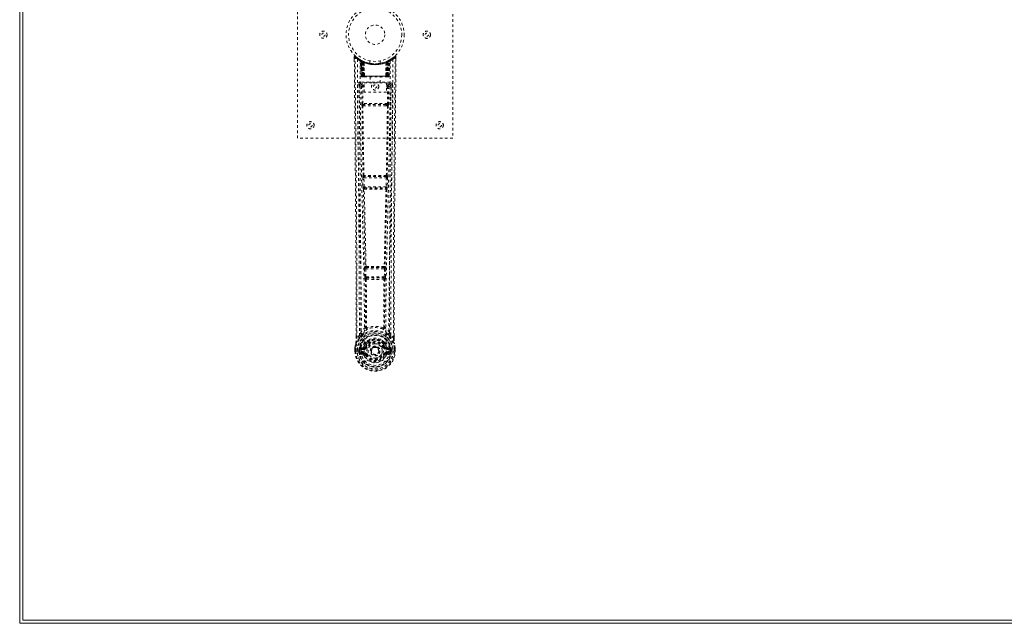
# Model space of a CAD drawing. Header units: inches. Extents: x 20.7 to 104.2, y 28.9 to 88.4.
# Tile 1 of 4: x 20.7 to 58.7, y 28.9 to 52.2. Entities that reach past the tile are written whole.
import ezdxf

# ---------------------------------------------------------------- set-up
doc = ezdxf.new("R2010")
doc.units = ezdxf.units.IN
doc.header["$MEASUREMENT"] = 0
doc.linetypes.add('SLD-Dashed', pattern=[0.075, 0.05, -0.025])
doc.linetypes.add('SLD-Solid', pattern=[0])

msp = doc.modelspace()

# ---------------------------------------------------------------- linework, layer by layer
at = {"color": 7, "linetype": 'SLD-Solid', "lineweight": 15}
for p, q in [((20.658, 28.877), (20.658, 88.377)), ((20.776, 88.259), (20.776, 28.995)), ((20.776, 28.995), (20.776, 88.259)), ((20.776, 28.995), (104.04, 28.995)), ((104.04, 28.995), (20.776, 28.995)), ((104.158, 28.877), (20.658, 28.877))]:
    msp.add_line(p, q, dxfattribs=at)
at = {"color": 7, "linetype": 'SLD-Dashed', "lineweight": 0}
for p, q in [((31.408, 47.627), (31.408, 55.627)), ((37.408, 55.627), (37.408, 47.627)), ((33.601, 50.768), (33.602, 50.684)), ((33.839, 50.653), (33.826, 50.661)), ((34.99, 50.661), (34.977, 50.653)), ((35.054, 50.703), (34.994, 50.666)), ((35.165, 50.791), (35.063, 50.71)), ((35.215, 50.768), (35.185, 50.769)), ((35.214, 50.683), (35.215, 50.768)), ((33.854, 50.628), (33.841, 50.637)), ((33.862, 50.031), (33.841, 50.637)), ((33.875, 50.031), (33.854, 50.628)), ((33.924, 50.609), (33.858, 50.643)), ((33.873, 50.621), (33.896, 50.027)), ((33.941, 50.582), (33.873, 50.618)), ((33.893, 50.031), (33.873, 50.618)), ((33.9, 50.588), (33.913, 50.614)), ((33.9, 50.588), (33.901, 50.031)), ((33.906, 50.585), (33.9, 50.588)), ((33.906, 50.585), (33.918, 50.611)), ((33.906, 50.031), (33.906, 50.585)), ((33.913, 50.614), (33.918, 50.611)), ((33.914, 50.581), (33.926, 50.608)), ((33.914, 50.031), (33.914, 50.581)), ((33.918, 50.579), (33.93, 50.606)), ((33.918, 50.579), (33.918, 50.031)), ((33.925, 50.608), (33.924, 50.609)), ((33.93, 50.606), (33.926, 50.608)), ((33.932, 50.573), (33.944, 50.599)), ((33.932, 50.573), (33.933, 50.031)), ((33.936, 50.571), (33.948, 50.598)), ((33.936, 50.031), (33.936, 50.571)), ((33.941, 50.582), (33.942, 50.582)), ((33.96, 50.031), (33.941, 50.582)), ((33.942, 50.582), (33.962, 50.031)), ((33.944, 50.599), (33.948, 50.598)), ((33.987, 50.553), (33.985, 50.554)), ((33.99, 50.029), (33.985, 50.554)), ((33.987, 50.553), (33.992, 50.031)), ((33.991, 50.579), (33.988, 50.58)), ((34.208, 50.616), (34.208, 50.519)), ((34.608, 50.519), (34.608, 50.616)), ((34.824, 50.031), (34.829, 50.553)), ((34.828, 50.581), (34.825, 50.579)), ((34.831, 50.554), (34.826, 50.029)), ((34.831, 50.554), (34.829, 50.553)), ((34.855, 50.031), (34.874, 50.582)), ((34.875, 50.582), (34.856, 50.031)), ((34.868, 50.598), (34.88, 50.571)), ((34.872, 50.599), (34.898, 50.612)), ((34.872, 50.599), (34.884, 50.573)), ((34.874, 50.582), (34.875, 50.582)), ((34.943, 50.618), (34.875, 50.582)), ((34.88, 50.571), (34.88, 50.031)), ((34.883, 50.031), (34.884, 50.573)), ((34.89, 50.608), (34.886, 50.606)), ((34.886, 50.606), (34.898, 50.579)), ((34.89, 50.608), (34.902, 50.581)), ((34.892, 50.609), (34.891, 50.608)), ((34.958, 50.643), (34.892, 50.609)), ((34.898, 50.611), (34.903, 50.614)), ((34.898, 50.611), (34.911, 50.585)), ((34.898, 50.031), (34.898, 50.579)), ((34.902, 50.581), (34.902, 50.031)), ((34.903, 50.614), (34.912, 50.618)), ((34.903, 50.614), (34.916, 50.588)), ((34.916, 50.588), (34.911, 50.585)), ((34.911, 50.585), (34.911, 50.031)), ((34.916, 50.031), (34.916, 50.588)), ((34.92, 50.027), (34.943, 50.621)), ((34.923, 50.031), (34.943, 50.618)), ((34.936, 50.612), (34.931, 50.613)), ((34.941, 50.031), (34.962, 50.628)), ((34.954, 50.031), (34.976, 50.637)), ((34.976, 50.637), (34.962, 50.628)), ((33.862, 50.031), (33.875, 50.031)), ((33.901, 50.031), (33.862, 50.031)), ((33.875, 50.031), (33.914, 50.031)), ((33.888, 50.003), (33.892, 50.002)), ((33.893, 50.031), (33.96, 50.031)), ((33.894, 50.002), (33.893, 50.002)), ((33.901, 50.002), (33.906, 50.002)), ((33.905, 50.002), (33.915, 50.002)), ((34.911, 50.031), (33.906, 50.031)), ((33.915, 50.002), (33.919, 50.002)), ((33.918, 50.031), (34.898, 50.031)), ((33.923, 50.002), (33.99, 50.002)), ((33.933, 50.031), (33.936, 50.031)), ((34.88, 50.031), (33.936, 50.031)), ((33.962, 50.031), (33.96, 50.031)), ((33.99, 50.029), (33.992, 50.031)), ((33.992, 50.031), (34.824, 50.031)), ((33.992, 50.002), (34.824, 50.002)), ((34.213, 50.002), (34.213, 49.769)), ((34.603, 49.769), (34.603, 50.002)), ((34.824, 50.031), (34.826, 50.029)), ((34.826, 50.002), (34.893, 50.002)), ((34.856, 50.031), (34.855, 50.031)), ((34.856, 50.031), (34.923, 50.031)), ((34.88, 50.031), (34.883, 50.031)), ((34.897, 50.002), (34.901, 50.002)), ((34.901, 50.002), (34.911, 50.002)), ((34.902, 50.031), (34.941, 50.031)), ((34.91, 50.002), (34.915, 50.002)), ((34.915, 50.002), (34.915, 50.004)), ((34.954, 50.031), (34.916, 50.031)), ((34.923, 50.002), (34.922, 50.002)), ((34.924, 50.002), (34.928, 50.002)), ((34.941, 50.031), (34.954, 50.031)), ((33.795, 49.705), (33.791, 49.687)), ((33.792, 49.695), (33.792, 49.685)), ((33.792, 49.685), (33.792, 49.683)), ((33.792, 49.684), (33.799, 48.87)), ((33.836, 49.793), (33.836, 49.733)), ((34.98, 49.793), (33.836, 49.793)), ((33.836, 49.733), (33.984, 49.733)), ((33.884, 49.63), (33.891, 48.97)), ((33.884, 49.63), (33.929, 49.63)), ((33.929, 49.675), (33.929, 49.63)), ((33.984, 49.675), (33.929, 49.675)), ((33.984, 49.63), (33.929, 49.63)), ((33.936, 48.97), (33.929, 49.63)), ((33.984, 49.403), (33.984, 49.769)), ((33.984, 49.769), (34.845, 49.769)), ((34.845, 49.769), (34.845, 49.403)), ((34.845, 49.733), (34.98, 49.733)), ((34.845, 49.675), (34.888, 49.675)), ((34.845, 49.63), (34.888, 49.63)), ((34.888, 49.63), (34.881, 48.97)), ((34.888, 49.675), (34.888, 49.63)), ((34.932, 49.63), (34.925, 48.97)), ((34.98, 49.733), (34.98, 49.793)), ((35.017, 48.87), (35.024, 49.684)), ((35.025, 49.687), (35.021, 49.705)), ((35.024, 49.685), (35.024, 49.695)), ((35.024, 49.683), (35.024, 49.685)), ((34.845, 49.403), (33.984, 49.403)), ((33.933, 48.88), (33.982, 48.879)), ((34.881, 48.97), (33.936, 48.97)), ((33.992, 48.926), (33.945, 48.926)), ((34.824, 48.926), (33.992, 48.926)), ((34.872, 48.926), (34.824, 48.926)), ((34.834, 48.879), (34.883, 48.88)), ((37.408, 47.627), (31.408, 47.627)), ((33.928, 46.099), (33.939, 45.746)), ((33.941, 46.191), (33.935, 46.189)), ((33.973, 46.1), (34.843, 46.1)), ((33.984, 45.748), (33.973, 46.1)), ((33.98, 46.145), (33.986, 46.148)), ((34.836, 46.145), (33.98, 46.145)), ((34.83, 46.148), (34.836, 46.145)), ((34.843, 46.1), (34.833, 45.748)), ((34.881, 46.189), (34.875, 46.191)), ((34.888, 46.099), (34.877, 45.746)), ((34.833, 45.748), (33.984, 45.748)), ((33.952, 45.656), (33.953, 45.656)), ((33.997, 45.702), (33.997, 45.703)), ((33.997, 45.703), (34.819, 45.703)), ((34.819, 45.703), (34.819, 45.702)), ((34.863, 45.656), (34.864, 45.656)), ((34.02, 42.67), (34.008, 42.666)), ((34.796, 42.67), (34.808, 42.666)), ((33.998, 42.577), (34.01, 42.268)), ((34.042, 42.578), (34.774, 42.578)), ((34.054, 42.269), (34.042, 42.578)), ((34.052, 42.623), (34.065, 42.627)), ((34.764, 42.623), (34.052, 42.623)), ((34.751, 42.627), (34.764, 42.623)), ((34.774, 42.578), (34.762, 42.269)), ((34.819, 42.577), (34.807, 42.268)), ((34.01, 42.268), (34.012, 42.234)), ((34.028, 42.178), (34.029, 42.177)), ((34.762, 42.269), (34.054, 42.269)), ((34.073, 42.224), (34.072, 42.225)), ((34.072, 42.225), (34.744, 42.225)), ((34.744, 42.225), (34.743, 42.224)), ((34.787, 42.177), (34.788, 42.178)), ((34.807, 42.268), (34.804, 42.234)), ((33.797, 40.012), (33.701, 39.896)), ((33.797, 40.012), (33.857, 40.124)), ((34.96, 40.124), (35.019, 40.012)), ((35.115, 39.896), (35.019, 40.012)), ((35.144, 39.896), (35.143, 39.997)), ((35.145, 39.895), (35.145, 39.997)), ((33.671, 39.895), (33.671, 39.984)), ((33.673, 39.985), (33.673, 39.896)), ((34.037, 39.708), (34.036, 39.686)), ((34.044, 39.736), (34.055, 39.754)), ((34.06, 39.703), (34.06, 39.681)), ((34.756, 39.681), (34.756, 39.703)), ((34.761, 39.754), (34.773, 39.736)), ((34.779, 39.708), (34.78, 39.686)), ((33.628, 39.396), (33.629, 39.513)), ((33.628, 39.396), (33.632, 39.396)), ((33.629, 39.517), (33.629, 39.513)), ((33.63, 39.513), (33.63, 39.395)), ((33.632, 39.396), (33.686, 39.396)), ((33.659, 39.513), (33.658, 39.397)), ((33.686, 39.396), (33.709, 39.396)), ((33.709, 39.396), (33.714, 39.396)), ((33.714, 39.396), (33.865, 39.396)), ((33.78, 39.469), (33.78, 39.47)), ((33.78, 39.397), (33.78, 39.469)), ((33.78, 39.397), (33.78, 39.397)), ((33.809, 39.468), (33.809, 39.397)), ((33.815, 39.397), (33.809, 39.397)), ((33.81, 39.469), (33.815, 39.488)), ((33.815, 39.488), (33.815, 39.475)), ((33.815, 39.475), (33.815, 39.397)), ((33.824, 39.516), (33.821, 39.512)), ((33.824, 39.516), (33.835, 39.527)), ((33.833, 39.276), (33.951, 39.252)), ((33.95, 39.548), (33.835, 39.527)), ((33.835, 39.527), (33.835, 39.527)), ((33.835, 39.527), (33.835, 39.527)), ((33.85, 39.494), (33.979, 39.519)), ((33.85, 39.494), (33.85, 39.464)), ((33.979, 39.494), (33.85, 39.494)), ((33.979, 39.464), (33.85, 39.464)), ((33.863, 39.342), (33.863, 39.312)), ((33.863, 39.342), (33.979, 39.342)), ((33.979, 39.291), (33.863, 39.312)), ((33.863, 39.312), (33.979, 39.312)), ((33.865, 39.396), (33.865, 39.396)), ((33.979, 39.519), (33.979, 39.494)), ((33.979, 39.464), (33.979, 39.494)), ((33.979, 39.342), (33.979, 39.312)), ((33.979, 39.291), (33.979, 39.312)), ((34.027, 39.548), (34.034, 39.56)), ((34.034, 39.56), (34.061, 39.548)), ((34.039, 39.248), (34.035, 39.256)), ((34.061, 39.257), (34.039, 39.248)), ((34.252, 39.403), (34.252, 39.418)), ((34.252, 39.394), (34.252, 39.403)), ((34.755, 39.548), (34.782, 39.56)), ((34.777, 39.248), (34.755, 39.257)), ((34.781, 39.256), (34.777, 39.248)), ((34.832, 39.225), (34.777, 39.248)), ((34.782, 39.56), (34.789, 39.548)), ((34.837, 39.519), (34.966, 39.494)), ((34.837, 39.519), (34.837, 39.494)), ((34.966, 39.494), (34.837, 39.494)), ((34.837, 39.464), (34.837, 39.494)), ((34.966, 39.464), (34.837, 39.464)), ((34.837, 39.342), (34.837, 39.312)), ((34.837, 39.342), (34.953, 39.342)), ((34.953, 39.312), (34.837, 39.291)), ((34.837, 39.291), (34.837, 39.312)), ((34.837, 39.312), (34.953, 39.312)), ((34.865, 39.252), (34.984, 39.276)), ((34.981, 39.527), (34.866, 39.548)), ((34.951, 39.396), (35.102, 39.396)), ((34.953, 39.312), (34.953, 39.342)), ((34.966, 39.464), (34.966, 39.494)), ((34.981, 39.527), (34.992, 39.516)), ((34.995, 39.512), (34.992, 39.516)), ((35.001, 39.488), (35.001, 39.475)), ((35.006, 39.469), (35.001, 39.488)), ((35.001, 39.475), (35.001, 39.397)), ((35.001, 39.397), (35.007, 39.397)), ((35.036, 39.47), (35.007, 39.468)), ((35.007, 39.397), (35.007, 39.468)), ((35.036, 39.47), (35.036, 39.469)), ((35.036, 39.469), (35.037, 39.397)), ((35.102, 39.396), (35.108, 39.396)), ((35.108, 39.396), (35.131, 39.396)), ((35.131, 39.396), (35.184, 39.396)), ((35.158, 39.397), (35.158, 39.513)), ((35.184, 39.396), (35.188, 39.396)), ((35.187, 39.395), (35.186, 39.513)), ((35.187, 39.513), (35.187, 39.517)), ((35.188, 39.396), (35.187, 39.513))]:
    msp.add_line(p, q, dxfattribs=at)
at = {"color": 7, "linetype": 'SLD-Dashed', "lineweight": 0, "flags": 128}
for points in [[(33.601, 50.768), (33.602, 50.768), (33.604, 50.768), (33.61, 50.769), (33.62, 50.769), (33.625, 50.768), (33.631, 50.769)], [(33.671, 39.984), (33.669, 42.613), (33.651, 45.331), (33.627, 48.049), (33.601, 50.768)], [(33.65, 50.788), (33.643, 50.792), (33.635, 50.795), (33.626, 50.795), (33.618, 50.794), (33.612, 50.79), (33.606, 50.785), (33.603, 50.778), (33.602, 50.771)], [(33.631, 50.769), (33.639, 50.777), (33.646, 50.784), (33.65, 50.789), (33.651, 50.791)], [(33.701, 39.896), (33.702, 40.635), (33.702, 41.415), (33.7, 42.238), (33.696, 43.103), (33.692, 43.9), (33.686, 44.73), (33.685, 44.92), (33.683, 45.113), (33.682, 45.307), (33.681, 45.44), (33.68, 45.57), (33.678, 45.705), (33.677, 45.847), (33.673, 46.3), (33.669, 46.805), (33.663, 47.36), (33.66, 47.711), (33.656, 48.084), (33.653, 48.486), (33.649, 48.862), (33.644, 49.353), (33.64, 49.789), (33.637, 50.17), (33.634, 50.497), (33.631, 50.769)], [(33.72, 50.675), (33.726, 49.084), (33.744, 47.495), (33.774, 45.908), (33.812, 44.326), (33.842, 43.086), (33.865, 41.85), (33.875, 40.62), (33.865, 39.396)], [(35.096, 50.675), (35.091, 49.084), (35.072, 47.495), (35.042, 45.908), (35.004, 44.326), (34.974, 43.086), (34.951, 41.85), (34.941, 40.62), (34.951, 39.396)], [(35.115, 39.896), (35.114, 40.71), (35.114, 41.559), (35.117, 42.443), (35.12, 43.245), (35.123, 43.763), (35.127, 44.305), (35.131, 44.871), (35.136, 45.434), (35.14, 45.922), (35.145, 46.569), (35.152, 47.257), (35.159, 47.987), (35.165, 48.663), (35.185, 50.769)], [(35.145, 39.997), (35.147, 42.613), (35.165, 45.329), (35.189, 48.051), (35.215, 50.768)], [(35.212, 50.768), (35.21, 50.776), (35.207, 50.784), (35.201, 50.79), (35.195, 50.795), (35.188, 50.798), (35.181, 50.798), (35.173, 50.796), (35.167, 50.792)], [(33.829, 50.619), (33.835, 49.033), (33.856, 47.448), (33.889, 45.866), (33.929, 44.287), (33.961, 43.05), (33.985, 41.816), (33.995, 40.588), (33.982, 39.366)], [(33.834, 50.654), (33.841, 50.643), (33.845, 50.629)], [(33.841, 50.642), (33.842, 50.637), (33.842, 50.635)], [(33.872, 50.625), (33.873, 50.619), (33.873, 50.618)], [(33.874, 50.634), (33.88, 50.63), (33.913, 50.614)], [(34.606, 50.519), (34.607, 50.52), (34.589, 50.517), (34.551, 50.511), (34.497, 50.505), (34.432, 50.502), (34.408, 50.502)], [(34.987, 50.619), (34.981, 49.033), (34.96, 47.448), (34.927, 45.866), (34.887, 44.287), (34.855, 43.05), (34.831, 41.816), (34.822, 40.588), (34.834, 39.366)], [(33.933, 50.031), (33.925, 50.031), (33.917, 50.031), (33.91, 50.031), (33.904, 50.031), (33.899, 50.031), (33.896, 50.031), (33.894, 50.031), (33.893, 50.031)], [(33.893, 50.031), (33.894, 50.024), (33.895, 50.022)], [(33.907, 50.002), (33.907, 50.002), (33.908, 50.002), (33.911, 50.003), (33.915, 50.004)], [(33.922, 50.002), (33.924, 50.002), (33.925, 50.002)], [(33.962, 50.031), (33.965, 50.021), (33.972, 50.012)], [(33.99, 50.029), (33.975, 50.015), (33.972, 50.012)], [(34.826, 50.029), (34.841, 50.015), (34.844, 50.012)], [(34.844, 50.012), (34.851, 50.021), (34.855, 50.031)], [(34.923, 50.031), (34.922, 50.031), (34.921, 50.031), (34.917, 50.031), (34.912, 50.031), (34.906, 50.031), (34.899, 50.031), (34.891, 50.031), (34.883, 50.031)], [(34.902, 50.004), (34.906, 50.003), (34.908, 50.002), (34.909, 50.002), (34.909, 50.002)], [(33.731, 49.687), (33.735, 49.311), (33.739, 48.882), (33.744, 48.412), (33.748, 47.987), (33.75, 47.765), (33.752, 47.542), (33.754, 47.32), (33.757, 47.067), (33.759, 46.812), (33.761, 46.565), (33.766, 46.061), (33.77, 45.593), (33.774, 45.161), (33.778, 44.739), (33.781, 44.249), (33.787, 43.408), (33.792, 42.56), (33.796, 41.682), (33.797, 40.828), (33.797, 40.012)], [(33.791, 49.687), (33.815, 49.659), (33.884, 49.63)], [(33.791, 49.687), (33.822, 46.499), (33.848, 43.311), (33.857, 40.124)], [(33.929, 49.675), (33.86, 49.704), (33.836, 49.733)], [(34.98, 49.733), (34.957, 49.704), (34.888, 49.675)], [(34.932, 49.63), (34.928, 49.63), (34.918, 49.63), (34.904, 49.63), (34.888, 49.63)], [(34.932, 49.63), (35.001, 49.659), (35.022, 49.684)], [(34.96, 40.124), (34.968, 43.311), (34.994, 46.499), (35.025, 49.687)], [(35.019, 40.012), (35.019, 40.752), (35.02, 41.524), (35.023, 42.327), (35.027, 43.093), (35.032, 43.868), (35.038, 44.644), (35.044, 45.4), (35.051, 46.126), (35.057, 46.801), (35.064, 47.558), (35.071, 48.267), (35.078, 48.965), (35.085, 49.687)], [(33.936, 48.97), (33.92, 48.97), (33.906, 48.97), (33.895, 48.97), (33.891, 48.97)], [(33.9, 48.882), (33.917, 47.536), (33.941, 46.191)], [(33.975, 46.189), (33.95, 47.534), (33.933, 48.88)], [(34.834, 48.879), (34.623, 48.879), (34.408, 48.879), (34.194, 48.879), (33.982, 48.879)], [(34.824, 48.926), (34.62, 48.926), (34.414, 48.926), (34.202, 48.926), (33.992, 48.926)], [(34.883, 48.88), (34.866, 47.534), (34.841, 46.189)], [(34.872, 48.926), (34.888, 48.922), (34.899, 48.915)], [(34.916, 48.882), (34.899, 47.536), (34.875, 46.191)], [(34.925, 48.97), (34.921, 48.97), (34.911, 48.97), (34.896, 48.97), (34.881, 48.97)], [(33.973, 46.1), (33.965, 46.1), (33.957, 46.1), (33.949, 46.099), (33.943, 46.099), (33.937, 46.099), (33.933, 46.099), (33.93, 46.099), (33.928, 46.099)], [(34.888, 46.099), (34.886, 46.099), (34.883, 46.099), (34.879, 46.099), (34.873, 46.099), (34.867, 46.099), (34.859, 46.1), (34.852, 46.1), (34.843, 46.1)], [(33.984, 45.748), (33.975, 45.747), (33.968, 45.747), (33.96, 45.747), (33.954, 45.747), (33.948, 45.746), (33.944, 45.746), (33.941, 45.746), (33.939, 45.746)], [(33.939, 45.746), (33.941, 45.713), (33.941, 45.711)], [(34.877, 45.746), (34.876, 45.746), (34.872, 45.746), (34.868, 45.746), (34.862, 45.747), (34.856, 45.747), (34.849, 45.747), (34.841, 45.747), (34.833, 45.748)], [(34.877, 45.746), (34.875, 45.713), (34.875, 45.711)], [(33.953, 45.656), (33.988, 44.161), (34.02, 42.67)], [(34.056, 42.666), (34.023, 44.157), (33.987, 45.653)], [(34.829, 45.653), (34.793, 44.157), (34.76, 42.666)], [(34.863, 45.656), (34.828, 44.161), (34.796, 42.67)], [(34.859, 45.676), (34.86, 45.674), (34.863, 45.656)], [(34.042, 42.578), (34.034, 42.578), (34.026, 42.578), (34.019, 42.577), (34.013, 42.577), (34.007, 42.577), (34.003, 42.577), (33.999, 42.577), (33.998, 42.577)], [(34.042, 42.578), (34.042, 42.587), (34.042, 42.595), (34.044, 42.609), (34.047, 42.619), (34.052, 42.623)], [(34.764, 42.623), (34.769, 42.619), (34.773, 42.609), (34.774, 42.595), (34.775, 42.587), (34.774, 42.578)], [(34.819, 42.577), (34.817, 42.577), (34.813, 42.577), (34.809, 42.577), (34.803, 42.577), (34.797, 42.577), (34.79, 42.578), (34.782, 42.578), (34.774, 42.578)], [(34.054, 42.269), (34.046, 42.269), (34.038, 42.269), (34.031, 42.269), (34.025, 42.268), (34.019, 42.268), (34.015, 42.268), (34.012, 42.268), (34.01, 42.268)], [(34.029, 42.177), (34.04, 41.246), (34.04, 40.317)], [(34.065, 42.172), (34.075, 41.24), (34.076, 40.31)], [(34.74, 40.31), (34.741, 41.24), (34.751, 42.172)], [(34.762, 42.269), (34.761, 42.261), (34.76, 42.252), (34.755, 42.238), (34.75, 42.228), (34.747, 42.226), (34.745, 42.225), (34.744, 42.225)], [(34.807, 42.268), (34.802, 42.268), (34.791, 42.268), (34.777, 42.269), (34.762, 42.269)], [(34.787, 42.177), (34.777, 41.246), (34.776, 40.317)], [(34.038, 40.308), (33.941, 40.222), (33.857, 40.124)], [(33.95, 40.075), (33.944, 40.069), (33.935, 40.06)], [(34.038, 40.308), (34.04, 40.298), (34.045, 40.289), (34.051, 40.283), (34.059, 40.28), (34.067, 40.28), (34.074, 40.283), (34.081, 40.29), (34.086, 40.299)], [(34.076, 40.31), (34.076, 40.308), (34.077, 40.306), (34.08, 40.303), (34.086, 40.299)], [(34.73, 40.299), (34.737, 40.303), (34.739, 40.306), (34.74, 40.308), (34.74, 40.31)], [(34.73, 40.299), (34.735, 40.29), (34.742, 40.283), (34.75, 40.28), (34.758, 40.28), (34.765, 40.283), (34.771, 40.289), (34.776, 40.298), (34.778, 40.308)], [(34.96, 40.124), (34.875, 40.222), (34.778, 40.308)], [(34.881, 40.06), (34.872, 40.069), (34.867, 40.075)], [(33.659, 39.694), (33.643, 39.615), (33.629, 39.517)], [(33.629, 39.513), (33.642, 39.608), (33.658, 39.683)], [(33.659, 39.694), (33.658, 39.688), (33.658, 39.683)], [(33.839, 39.972), (33.739, 39.848), (33.659, 39.694)], [(33.701, 39.896), (33.695, 39.896), (33.689, 39.896), (33.683, 39.896), (33.678, 39.896), (33.674, 39.896), (33.672, 39.896), (33.671, 39.895), (33.671, 39.895)], [(34.036, 39.686), (34.006, 39.635), (33.977, 39.571)], [(34.181, 39.839), (34.13, 39.813), (34.055, 39.754)], [(34.761, 39.754), (34.686, 39.813), (34.635, 39.839)], [(34.782, 39.56), (34.756, 39.62), (34.727, 39.668)], [(34.78, 39.686), (34.811, 39.635), (34.839, 39.571)], [(34.977, 39.972), (35.077, 39.848), (35.157, 39.694)], [(35.145, 39.895), (35.145, 39.895), (35.144, 39.896), (35.142, 39.896), (35.138, 39.896), (35.133, 39.896), (35.127, 39.896), (35.121, 39.896), (35.115, 39.896)], [(35.159, 39.683), (35.158, 39.688), (35.157, 39.694)], [(35.187, 39.517), (35.175, 39.605), (35.157, 39.694)], [(35.187, 39.513), (35.174, 39.608), (35.159, 39.683)], [(33.658, 39.397), (33.652, 39.397), (33.646, 39.397), (33.64, 39.396), (33.635, 39.396), (33.632, 39.396), (33.629, 39.396), (33.628, 39.396), (33.628, 39.396)], [(33.629, 39.517), (33.63, 39.517), (33.632, 39.516), (33.635, 39.516), (33.638, 39.515), (33.643, 39.515), (33.648, 39.514), (33.653, 39.513), (33.659, 39.513)], [(33.629, 39.513), (33.629, 39.513), (33.63, 39.513), (33.632, 39.513), (33.636, 39.513), (33.64, 39.513), (33.646, 39.513), (33.652, 39.513), (33.659, 39.513)], [(33.78, 39.47), (33.79, 39.469), (33.799, 39.469), (33.806, 39.468), (33.809, 39.468)], [(33.809, 39.397), (33.806, 39.397), (33.799, 39.397), (33.79, 39.397), (33.78, 39.397)], [(33.809, 39.468), (33.81, 39.468), (33.81, 39.469)], [(33.85, 39.464), (33.831, 39.467), (33.815, 39.475)], [(33.82, 39.324), (33.84, 39.337), (33.863, 39.342)], [(33.977, 39.571), (33.964, 39.553), (33.95, 39.548)], [(34.834, 39.366), (34.828, 39.288), (34.806, 39.213), (34.766, 39.143), (34.713, 39.082), (34.647, 39.033), (34.572, 38.996), (34.492, 38.974), (34.408, 38.966), (34.324, 38.974), (34.244, 38.996), (34.169, 39.033), (34.104, 39.082), (34.05, 39.143), (34.011, 39.213), (33.988, 39.288), (33.982, 39.366)], [(34.089, 39.537), (34.084, 39.539), (34.079, 39.541), (34.074, 39.543), (34.07, 39.545), (34.066, 39.546), (34.064, 39.547), (34.062, 39.548), (34.061, 39.548)], [(34.089, 39.269), (34.084, 39.267), (34.079, 39.265), (34.074, 39.263), (34.07, 39.261), (34.066, 39.259), (34.064, 39.258), (34.062, 39.258), (34.061, 39.257)], [(34.727, 39.537), (34.732, 39.539), (34.737, 39.541), (34.742, 39.543), (34.746, 39.545), (34.75, 39.546), (34.752, 39.547), (34.754, 39.548), (34.755, 39.548)], [(34.727, 39.269), (34.732, 39.267), (34.737, 39.265), (34.742, 39.263), (34.746, 39.261), (34.75, 39.259), (34.752, 39.258), (34.754, 39.258), (34.755, 39.257)], [(34.839, 39.571), (34.852, 39.553), (34.866, 39.548)], [(34.953, 39.342), (34.977, 39.337), (34.996, 39.324)], [(35.001, 39.475), (34.985, 39.467), (34.966, 39.464)], [(35.006, 39.469), (35.007, 39.468), (35.007, 39.468)], [(35.187, 39.517), (35.186, 39.517), (35.184, 39.516), (35.181, 39.516), (35.178, 39.515), (35.173, 39.515), (35.168, 39.514), (35.163, 39.513), (35.158, 39.513)], [(35.158, 39.513), (35.164, 39.513), (35.17, 39.513), (35.176, 39.513), (35.18, 39.513), (35.184, 39.513), (35.186, 39.513), (35.188, 39.513), (35.187, 39.513)], [(35.188, 39.396), (35.188, 39.396), (35.187, 39.396), (35.184, 39.396), (35.181, 39.396), (35.176, 39.396), (35.171, 39.397), (35.164, 39.397), (35.158, 39.397)]]:
    msp.add_lwpolyline(points, dxfattribs=at)
at = {"color": 7, "linetype": 'SLD-Dashed', "lineweight": 0}
for centre, radius in [((34.408, 51.627), 1.125), ((34.408, 51.627), 1.03), ((34.408, 51.627), 0.375), ((32.408, 51.627), 0.14), ((32.408, 51.627), 0.0625), ((36.408, 51.627), 0.141), ((36.408, 51.627), 0.0625), ((34.408, 49.627), 0.14), ((34.408, 49.627), 0.0625), ((31.908, 48.127), 0.14), ((31.908, 48.127), 0.0625), ((36.908, 48.127), 0.14), ((36.908, 48.127), 0.0625), ((34.408, 39.403), 0.7), ((34.408, 39.403), 0.69), ((34.408, 39.403), 0.623), ((34.408, 39.403), 0.32), ((34.408, 39.403), 0.275), ((34.408, 39.403), 0.188), ((34.408, 39.403), 0.157), ((34.408, 39.403), 0.142), ((34.408, 39.403), 0.139), ((34.408, 39.403), 0.138)]:
    msp.add_circle(centre, radius, dxfattribs=at)
for centre, radius, start, end in [((33.631, 50.769), 0.03, 47.848, 180.5292), ((34.402, 51.661), 1.2, 228.1041, 235.3369), ((34.408, 51.627), 1.158, 227.8714, 312.1369), ((34.404, 51.621), 1.12, 227.8958, 235.3632), ((33.75, 50.675), 0.03, 55.9267, 179.7348), ((34.394, 51.862), 1.366, 240.4187, 245.5467), ((34.408, 51.627), 1.127, 235.3416, 240.474), ((33.811, 50.635), 0.03, 1.9798, 58.9227), ((34.403, 51.618), 1.117, 238.9198, 239.808), ((33.791, 50.6), 0.0707, 31.4602, 58.8912), ((34.409, 51.626), 1.127, 299.525, 304.6594), ((35.006, 50.635), 0.03, 121.0824, 178.0151), ((34.423, 51.86), 1.364, 294.449, 299.5855), ((34.413, 51.621), 1.12, 304.6371, 312.1019), ((35.066, 50.675), 0.03, 0.2617, 124.0768), ((34.41, 51.667), 1.206, 304.6792, 311.8728), ((35.185, 50.769), 0.03, 359.4717, 132.1511), ((35.129, 50.739), 0.0633, 28.5158, 55.8927), ((33.87, 50.607), 0.0429, 114.1717, 162.9942), ((34.408, 51.659), 1.19, 240.8801, 299.1199), ((33.824, 50.627), 0.0299, 1.9031, 59.6981), ((34.324, 51.48), 0.958, 239.6193, 242.5247), ((34.418, 51.647), 1.152, 239.9219, 243.9592), ((34.398, 51.261), 0.837, 228.2592, 233.5251), ((34.408, 51.627), 1.127, 240.4733, 299.5267), ((34.385, 51.241), 0.811, 229.0934, 234.4531), ((33.843, 50.617), 0.03, 16.8599, 61.2493), ((33.843, 50.617), 0.0299, 1.8016, 60.7461), ((34.402, 51.614), 1.113, 240.7493, 245.7404), ((34.396, 51.25), 0.821, 230.3925, 235.5903), ((34.408, 51.626), 1.155, 244.2143, 295.7857), ((34.408, 51.626), 1.155, 244.9104, 295.0896), ((33.911, 50.582), 0.0297, 1.4827, 64.4695), ((33.913, 50.581), 0.0297, 1.4764, 64.5493), ((34.408, 51.626), 1.155, 245.8866, 294.1134), ((34.365, 51.18), 0.733, 234.7569, 238.7662), ((33.959, 50.57), 0.0311, 328.321, 19.6503), ((33.958, 50.57), 0.0345, 328.952, 15.1616), ((34.408, 51.59), 1.12, 247.9256, 292.0744), ((34.858, 50.57), 0.0345, 164.8523, 211.0341), ((34.857, 50.57), 0.031, 160.2249, 211.6852), ((34.45, 51.181), 0.734, 301.2412, 305.2414), ((34.517, 51.391), 0.868, 293.5573, 295.4839), ((34.927, 50.505), 0.109, 91.2481, 120.4794), ((34.903, 50.581), 0.0297, 115.4507, 178.5236), ((34.905, 50.582), 0.0297, 115.5233, 178.5246), ((34.42, 51.25), 0.821, 304.4097, 309.6075), ((34.433, 51.238), 0.807, 305.5345, 310.9189), ((34.959, 50.486), 0.137, 89.4088, 113.5142), ((34.418, 51.262), 0.838, 306.4774, 311.7383), ((34.973, 50.617), 0.0299, 119.2429, 178.2016), ((34.557, 51.37), 0.83, 298.7861, 300.3548), ((34.992, 50.627), 0.0299, 120.3019, 178.0969), ((34.946, 50.607), 0.0429, 17.0146, 65.8219), ((33.892, 50.032), 0.03, 181.9988, 269.9906), ((33.893, 50.032), 0.0305, 182.3677, 249.3723), ((33.905, 50.032), 0.03, 181.9767, 246.5646), ((33.906, 50.033), 0.0315, 237.9447, 270.6795), ((33.923, 50.032), 0.03, 181.9346, 269.9381), ((33.921, 49.891), 0.114, 100.0907, 103.9727), ((34.719, 50.027), 0.818, 179.7658, 181.6405), ((34.315, 50.024), 0.409, 179.0078, 183.0631), ((34.337, 50.024), 0.423, 179.0446, 182.9706), ((34.343, 50.024), 0.425, 179.0509, 182.9551), ((34.378, 50.024), 0.446, 179.0944, 182.8187), ((34.379, 50.024), 0.443, 179.0881, 182.8343), ((33.99, 50.032), 0.0299, 181.8008, 269.8108), ((33.992, 50.028), 0.0265, 218.3672, 269.3841), ((34.824, 50.028), 0.0266, 270.8027, 321.446), ((34.826, 50.032), 0.0299, 270.1893, 358.2037), ((34.435, 50.024), 0.446, 357.1813, 0.9056), ((34.442, 50.024), 0.442, 357.1658, 0.9211), ((34.888, 50.037), 0.0353, 261.812, 350.679), ((34.893, 50.032), 0.03, 270.06, 358.0673), ((34.476, 50.024), 0.422, 357.0374, 0.9659), ((34.054, 50.027), 0.848, 358.418, 0.2259), ((34.499, 50.024), 0.412, 356.9444, 0.9754), ((34.911, 50.033), 0.0314, 269.3019, 302.3815), ((34.894, 49.888), 0.118, 75.8798, 79.5824), ((34.911, 50.032), 0.03, 293.4941, 358.0265), ((34.924, 50.032), 0.03, 270.0048, 358.0058), ((34.923, 50.032), 0.0305, 290.7198, 357.6339), ((33.836, 49.688), 0.105, 89.9158, 180.6366), ((33.773, 46.827), 2.861, 89.64, 90.8418), ((33.836, 49.688), 0.045, 90.0224, 157.9872), ((33.929, 49.63), 0.0451, 90.4258, 180.3581), ((34.887, 49.63), 0.0451, 359.6174, 89.5736), ((34.98, 49.688), 0.105, 359.3659, 90.0816), ((34.98, 49.688), 0.045, 22.0128, 89.9776), ((35.043, 46.812), 2.875, 89.1624, 90.358), ((34.18, 48.957), 0.289, 177.3538, 195.0212), ((33.946, 48.881), 0.0456, 91.922, 179.0018), ((33.926, 49.138), 0.258, 264.2217, 271.5598), ((34.008, 48.887), 0.075, 147.9979, 184.8137), ((34.012, 48.963), 0.0773, 174.5352, 208.3813), ((34.046, 48.89), 0.0652, 146.4388, 189.4343), ((34.77, 48.89), 0.0652, 350.543, 33.5428), ((34.804, 48.963), 0.0773, 331.625, 5.4632), ((34.807, 48.886), 0.0757, 355.3516, 31.8355), ((34.89, 49.138), 0.258, 268.4472, 275.7754), ((34.877, 48.883), 0.0384, 357.0771, 55.3643), ((34.636, 48.957), 0.289, 344.982, 2.6462), ((34.148, 46.126), 0.222, 163.6426, 187.1157), ((33.98, 46.19), 0.0451, 181.9441, 269.4404), ((33.986, 46.193), 0.0451, 181.9631, 269.4266), ((33.967, 46.324), 0.135, 258.8579, 273.2845), ((34.031, 46.114), 0.0601, 148.5928, 193.1041), ((34.408, 10.055), 36.136, 89.3136, 90.6865), ((34.032, 46.182), 0.057, 172.6083, 216.4843), ((34.408, 13.125), 33.026, 89.2675, 90.7325), ((34.83, 46.193), 0.0451, 270.5815, 358.0273), ((34.785, 46.181), 0.0567, 323.3893, 7.5189), ((34.836, 46.19), 0.0451, 270.5596, 358.0559), ((34.785, 46.114), 0.0601, 346.8949, 31.4082), ((34.849, 46.325), 0.136, 266.742, 281.1117), ((34.668, 46.126), 0.222, 352.8834, 16.3582), ((34.059, 45.707), 0.118, 177.9822, 205.3709), ((34.046, 45.742), 0.0626, 174.4764, 218.4603), ((34.77, 45.742), 0.0626, 321.5425, 5.5207), ((34.757, 45.707), 0.118, 334.6373, 2.0209), ((33.997, 45.657), 0.0451, 90.6322, 181.6282), ((33.998, 45.657), 0.0451, 90.6367, 181.6266), ((33.979, 45.776), 0.123, 257.6591, 273.6576), ((34.056, 45.664), 0.0697, 146.9361, 189.0829), ((34.408, 79.227), 33.576, 269.2814, 270.7186), ((34.408, 79.051), 33.351, 269.2944, 270.7056), ((34.819, 45.657), 0.0451, 358.3718, 89.3678), ((34.819, 45.659), 0.0433, 22.7738, 90.2205), ((34.76, 45.664), 0.0697, 350.9171, 33.0639), ((34.837, 45.778), 0.125, 266.4445, 282.2387), ((34.16, 42.604), 0.165, 157.6371, 189.4025), ((34.053, 42.668), 0.0451, 182.4886, 269.1379), ((34.066, 42.672), 0.0451, 182.5989, 269.104), ((34.05, 42.758), 0.092, 251.4654, 273.9903), ((34.408, 5.639), 37.028, 89.4553, 90.5445), ((34.117, 42.659), 0.0613, 173.9391, 211.5309), ((34.751, 42.672), 0.0451, 270.899, 357.3952), ((34.7, 42.659), 0.0607, 328.3045, 6.2255), ((34.766, 42.757), 0.0919, 266.0221, 288.5458), ((34.763, 42.668), 0.0451, 270.8621, 357.5114), ((34.656, 42.604), 0.165, 350.5956, 22.3648), ((34.408, 9.736), 32.893, 89.4021, 90.5979), ((34.105, 42.23), 0.0933, 177.5366, 214.1354), ((34.073, 42.179), 0.0451, 91.0388, 182.1471), ((34.074, 42.179), 0.0451, 91.0442, 182.1533), ((34.059, 42.26), 0.0879, 250.2473, 273.9536), ((34.113, 42.267), 0.0588, 177.8309, 226.6359), ((34.151, 42.185), 0.0873, 153.1885, 188.1897), ((34.408, 74.907), 32.736, 269.3991, 270.6007), ((34.408, 75.593), 33.37, 269.4251, 270.5749), ((34.742, 42.179), 0.0451, 357.8459, 88.9579), ((34.665, 42.185), 0.0873, 351.8103, 26.8115), ((34.743, 42.179), 0.0451, 357.8529, 88.9612), ((34.757, 42.261), 0.0889, 266.1774, 289.6255), ((34.711, 42.23), 0.0933, 325.8676, 2.4616), ((34.408, 39.403), 0.787, 8.3239, 171.6761), ((34.408, 39.403), 0.758, 8.3239, 171.6761), ((34.408, 39.403), 0.632, 6.0643, 173.9357), ((34.26, 40.46), 0.644, 224.0892, 229.2599), ((34.408, 39.403), 0.602, 6.2697, 173.7303), ((35.385, 38.395), 2.208, 131.0609, 134.4283), ((33.917, 40.127), 0.0608, 182.381, 301.9692), ((34.676, 39.566), 0.887, 129.1301, 144.971), ((34.026, 40.316), 0.0143, 327.5511, 3.3602), ((34.099, 40.312), 0.0608, 183.6684, 286.5438), ((34.073, 40.389), 0.0795, 246.0506, 272.507), ((34.408, 39.389), 0.965, 70.5267, 109.4745), ((34.163, 40.317), 0.0786, 193.3248, 233.7381), ((34.408, 39.462), 0.844, 69.7725, 110.2275), ((34.717, 40.312), 0.0608, 253.4562, 356.3316), ((34.653, 40.317), 0.0786, 306.2602, 346.6769), ((34.14, 39.566), 0.888, 35.0295, 50.8694), ((34.743, 40.389), 0.0795, 267.493, 293.9494), ((34.79, 40.316), 0.0143, 176.6398, 212.4489), ((34.899, 40.127), 0.0608, 238.0298, 357.6188), ((33.434, 38.398), 2.204, 45.5693, 48.943), ((34.557, 40.459), 0.643, 310.7354, 315.9153), ((32.47, 39.867), 1.202, 351.1876, 1.3423), ((30.081, 40.535), 3.676, 346.7621, 349.9896), ((34.272, 39.312), 0.491, 116.1274, 155.5123), ((34.215, 39.307), 0.44, 113.9353, 149.9018), ((34.473, 39.407), 0.465, 145.8378, 160.7947), ((34.067, 39.689), 0.0305, 185.6324, 316.064), ((34.058, 39.732), 0.0504, 244.2272, 271.7462), ((34.081, 39.712), 0.0444, 147.3962, 184.9986), ((34.059, 39.754), 0.0507, 244.3325, 271.7425), ((34.095, 39.759), 0.0404, 187.3098, 232.7748), ((34.408, 39.391), 0.453, 39.7481, 140.2512), ((34.093, 39.702), 0.0326, 132.1631, 178.3674), ((34.088, 39.705), 0.0371, 220.1735, 270.7215), ((34.408, 39.403), 0.376, 22.774, 157.226), ((34.408, 39.365), 0.494, 46.9721, 133.0279), ((34.408, 39.409), 0.411, 39.0116, 140.9884), ((34.408, 39.403), 0.346, 22.7743, 157.2257), ((34.408, 39.403), 0.275, 89.9995, 270.0005), ((34.408, 39.421), 0.476, 61.4728, 118.526), ((34.408, 39.403), 0.275, 269.9999, 90.0001), ((34.749, 39.689), 0.0305, 223.9307, 354.3728), ((34.728, 39.705), 0.0371, 269.2768, 319.8282), ((34.721, 39.759), 0.0404, 307.2332, 352.6822), ((34.723, 39.702), 0.0326, 1.632, 47.8376), ((34.758, 39.754), 0.0506, 268.246, 295.69), ((34.758, 39.732), 0.0505, 268.2818, 295.7449), ((34.54, 39.308), 0.497, 24.8144, 63.6297), ((34.735, 39.712), 0.0444, 355.0078, 32.6963), ((34.601, 39.307), 0.439, 30.0687, 66.0863), ((38.735, 40.535), 3.676, 190.0104, 193.2379), ((36.347, 39.867), 1.202, 178.6585, 188.8116), ((34.408, 39.403), 0.78, 180, 359.4852), ((34.408, 39.403), 0.78, 180.5288, 359.4712), ((34.408, 39.403), 0.75, 180.4561, 359.5439), ((34.408, 39.403), 0.629, 180.5444, 359.4556), ((34.408, 39.403), 0.599, 180.5443, 359.4557), ((33.929, 39.472), 0.115, 159.6957, 172.2783), ((34.408, 39.403), 0.593, 180.5524, 187.6091), ((34.024, 39.352), 0.206, 187.6623, 201.6592), ((33.849, 39.524), 0.0305, 203.8312, 270.9615), ((33.862, 39.282), 0.0299, 88.052, 192.1102), ((33.983, 39.616), 0.249, 241.7059, 269.8607), ((34.408, 39.39), 0.543, 179.366, 0.634), ((33.98, 39.549), 0.0299, 180.9947, 268.9504), ((33.98, 39.261), 0.0301, 91.457, 197.6222), ((33.942, 39.208), 0.0455, 22.5347, 78.6447), ((34.008, 39.576), 0.031, 190.169, 328.1956), ((33.977, 39.575), 0.0565, 271.9538, 331.5675), ((33.979, 39.583), 0.089, 270, 337.226), ((33.979, 39.583), 0.119, 269.9986, 337.227), ((33.979, 39.223), 0.119, 22.773, 90.0014), ((33.979, 39.223), 0.089, 22.774, 90), ((33.973, 39.22), 0.0714, 30.3134, 85.248), ((34.556, 37.939), 1.407, 111.5671, 113.9833), ((34.408, 39.403), 0.4, 202.774, 337.226), ((34.408, 39.403), 0.376, 202.774, 337.226), ((34.408, 39.403), 0.346, 202.7743, 337.2257), ((34.408, 39.403), 0.157, 65.1542, 110.0596), ((34.837, 39.583), 0.119, 202.773, 270.0014), ((34.837, 39.223), 0.119, 89.9986, 157.227), ((34.837, 39.583), 0.089, 202.774, 270), ((34.837, 39.223), 0.089, 90, 157.226), ((34.843, 39.22), 0.0715, 94.7869, 149.7544), ((34.808, 39.576), 0.031, 211.5939, 350.05), ((34.839, 39.575), 0.0567, 208.2285, 267.9799), ((34.874, 39.208), 0.0455, 101.3493, 157.4752), ((34.835, 39.608), 0.242, 269.737, 298.8241), ((34.836, 39.549), 0.0299, 271.05, 359.0003), ((34.836, 39.261), 0.0301, 342.3484, 88.5723), ((34.954, 39.282), 0.0299, 347.894, 91.9482), ((34.967, 39.524), 0.0305, 269.0385, 336.1688), ((34.792, 39.352), 0.206, 338.3501, 352.3349), ((34.917, 39.48), 0.0842, 5.3957, 22.6303), ((34.408, 39.403), 0.593, 352.3909, 359.4476), ((35.013, 38.523), 0.874, 88.484, 90.4271), ((35.158, 39.513), 0.03, 0.2178, 5.2738), ((34.408, 39.403), 0.459, 202.774, 337.226)]:
    msp.add_arc(centre, radius, start, end, dxfattribs=at)

doc.saveas('drawing.dxf')
